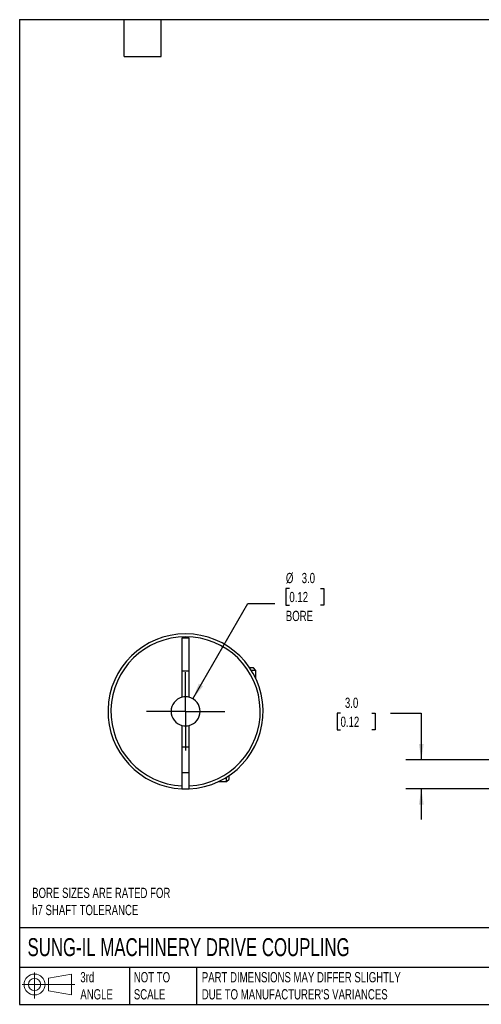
# Model space of a CAD drawing. Header units: millimetres. Extents: x 3 to 137, y 3 to 105.
# Tile 1 of 3: x 3 to 51, y 3 to 105. Entities that reach past the tile are written whole.
import ezdxf

# ---------------------------------------------------------------- set-up
doc = ezdxf.new("R2010")
doc.units = ezdxf.units.MM
doc.header["$LTSCALE"] = 0.5
doc.linetypes.add('SLD-Center', pattern=[19.05, 15.24, -1.27, 1.27, -1.27])
doc.linetypes.add('SLD-Solid', pattern=[0])
doc.layers.add('CENTER', color=40, linetype='SLD-Center')
doc.layers.add('SLD-DEFPOINTS', color=7, linetype='Continuous')
doc.layers.add('DIMENSIONS', color=140, linetype='SLD-Solid', lineweight=25)
doc.layers.add('TEXT', color=140, linetype='SLD-Solid', lineweight=25)
doc.styles.add('SLDTEXTSTYLE0', font='TXT', dxfattribs={"width": 0.7})
doc.dimstyles.new('SLDDIMSTYLE0', dxfattribs={"dimtxt": 1.079004, "dimasz": 1.651, "dimexe": 0, "dimexo": 0.0625, "dimgap": 0.269751, "dimtad": 0, "dimtih": 1, "dimtoh": 1, "dimdec": 1, "dimrnd": 1e-09, "dimzin": 4, "dimdsep": 46, "dimtxsty": 'SLDTEXTSTYLE0', "dimsah": 1, "dimcen": 0.09, "dimadec": 0, "dimazin": 1, "dimtfac": 1, "dimtdec": 1, "dimtmove": 0, "dimatfit": 0, "dimfxl": 0, "dimfrac": 2, "dimtolj": 1, "dimtzin": 12, "dimarcsym": 0})
doc.dimstyles.new('SLDDIMSTYLE3', dxfattribs={"dimtxt": 1.079004, "dimasz": 1.651, "dimexe": 0, "dimexo": 0.0625, "dimgap": 0.269751, "dimtad": 0, "dimtih": 1, "dimtoh": 1, "dimdec": 1, "dimrnd": 1e-09, "dimzin": 4, "dimdsep": 46, "dimtxsty": 'SLDTEXTSTYLE0', "dimsah": 1, "dimcen": 0, "dimadec": 0, "dimazin": 1, "dimtfac": 1, "dimtdec": 1, "dimtofl": 0, "dimtmove": 0, "dimatfit": 3, "dimfxl": 0, "dimfrac": 2, "dimtolj": 1, "dimtzin": 12, "dimarcsym": 0})

# ---------------------------------------------------------------- blocks, each defined once
blk = doc.blocks.new('Block11')
at = {"color": 7, "linetype": 'SLD-Solid', "lineweight": 18}
for p, q in [((1.29, 2.66), (1.29, 0)), ((2.74, 2.08), (5.09, 2.52)), ((2.74, 0.8), (2.74, 2.08)), ((5.09, 2.52), (5.09, 0.37)), ((0, 1.44), (5.44, 1.44)), ((2.74, 0.8), (5.09, 0.37))]:
    blk.add_line(p, q, dxfattribs=at)
for radius in [1.08, 0.643]:
    blk.add_circle((1.29, 1.44), radius, dxfattribs=at)
blk = doc.blocks.new('Block12')
at = {"layer": 'SLD-DEFPOINTS'}
blk.add_blockref('Block11', (0, 0), dxfattribs=at)
blk = doc.blocks.new('_D_1')
at = {"layer": 'DIMENSIONS'}
for p, q in [((36.28, 33.21), (35.92, 33.21)), ((35.92, 33.21), (35.92, 31.5)), ((39.49, 33.21), (39.85, 33.21)), ((39.85, 33.21), (39.85, 31.5)), ((41.43, 33.21), (44.61, 33.21)), ((44.61, 33.21), (44.61, 28.4)), ((35.92, 31.5), (36.28, 31.5)), ((39.85, 31.5), (39.49, 31.5)), ((54.91, 28.4), (43.02, 28.4)), ((54.75, 25.41), (43.02, 25.41)), ((44.61, 25.41), (44.61, 22.24))]:
    blk.add_line(p, q, dxfattribs=at)
for points in [[(44.61, 28.4), (44.86, 30.05), (44.36, 30.05)], [(44.61, 25.41), (44.36, 23.76), (44.86, 23.76)]]:
    blk.add_solid(points, dxfattribs=at)
at = {"layer": 'DIMENSIONS', "char_height": 1.058, "attachment_point": 1, "style": 'SLDTEXTSTYLE0'}
for s, insert in [('3.0', (36.73, 34.82)), ('0.12', (36.28, 32.86))]:
    blk.add_mtext(s, dxfattribs=dict(at, insert=insert))
blk = doc.blocks.new('_D_9')
at = {"layer": 'DIMENSIONS'}
for p, q in [((31, 46.08), (30.64, 46.08)), ((30.64, 46.08), (30.64, 44.37)), ((34.21, 46.08), (34.57, 46.08)), ((34.57, 46.08), (34.57, 44.37)), ((21.04, 34.7), (26.71, 44.52)), ((26.71, 44.52), (29.49, 44.52)), ((30.64, 44.37), (31, 44.37)), ((34.57, 44.37), (34.21, 44.37))]:
    blk.add_line(p, q, dxfattribs=at)
blk.add_solid([(21.04, 34.7), (22.09, 36), (21.65, 36.26)], dxfattribs=at)
at = {"layer": 'DIMENSIONS', "char_height": 1.058, "attachment_point": 1, "style": 'SLDTEXTSTYLE0'}
for s, insert in [('%%c', (30.64, 47.69)), ('3.0', (32.27, 47.69)), ('0.12', (31, 45.73)), ('BORE', (30.63, 43.78))]:
    blk.add_mtext(s, dxfattribs=dict(at, insert=insert))
blk = doc.blocks.new('SW_CENTERMARKSYMBOL_3')
at = {"layer": 'CENTER', "color": 0}
for p, q in [((0, 2.54), (0, 4.04)), ((0, 0), (0, 2.54)), ((-2.54, 0), (-4.04, 0)), ((0, 0), (-2.54, 0)), ((0, 0), (0, -2.54)), ((0, 0), (2.54, 0)), ((2.54, 0), (4.04, 0)), ((0, -2.54), (0, -4.04))]:
    blk.add_line(p, q, dxfattribs=at)

msp = doc.modelspace()

# ---------------------------------------------------------------- linework, layer by layer
for p, q in [((20.67, 40.95), (19.92, 40.95)), ((19.92, 40.95), (19.92, 34.85)), ((20.67, 34.85), (20.67, 40.95)), ((19.92, 37.6), (20.67, 37.6)), ((27.28, 37.88), (26.92, 37.88)), ((27.54, 37.62), (27.09, 37.62)), ((27.54, 37.62), (27.28, 37.88)), ((27.54, 36.78), (27.54, 37.62)), ((19.92, 31.95), (19.92, 25.71)), ((20.67, 25.71), (20.67, 31.95)), ((20.67, 29.7), (19.92, 29.7)), ((19.92, 27.1), (20.67, 27.1)), ((24.51, 26.15), (24.51, 26.61)), ((24.77, 26.41), (24.77, 26.77)), ((23.67, 26.15), (24.51, 26.15)), ((24.51, 26.15), (24.77, 26.41))]:
    msp.add_line(p, q)
at = {"flags": 128}
msp.add_lwpolyline([(19.92, 25.41), (20.29, 25.4), (20.67, 25.41)], dxfattribs=at)
for radius, start, end in [(8, 272.6867, 267.3133), (7.7, 272.7915, 267.2085), (1.5, 104.4775, 255.5225), (1.5, 75.5225, 104.4775), (1.5, 284.4775, 75.5225), (1.5, 255.5225, 284.4775)]:
    msp.add_arc((20.29, 33.4), radius, start, end)
for points in [[(19.92, 25.71), (19.92, 25.63), (19.92, 25.55), (19.92, 25.44), (19.92, 25.41), (19.92, 25.41)], [(20.67, 25.41), (20.67, 25.41), (20.67, 25.44), (20.67, 25.55), (20.67, 25.63), (20.67, 25.71)]]:
    msp.add_open_spline(points, degree=3, knots=[0, 0, 0, 0, 0.5, 0.5, 1, 1, 1, 1])
at = {"layer": 'TEXT'}
for p, q in [((3.17, 104.78), (136.52, 104.78)), ((3.17, 104.78), (3.17, 3.17)), ((13.97, 100.97), (13.97, 104.78)), ((17.78, 100.97), (17.78, 104.78)), ((13.97, 100.97), (17.78, 100.97)), ((136.52, 11.06), (3.17, 11.06)), ((136.52, 6.98), (3.17, 6.98)), ((14.52, 6.98), (14.52, 3.17)), ((21.42, 6.98), (21.42, 3.17)), ((3.17, 3.17), (136.52, 3.17))]:
    msp.add_line(p, q, dxfattribs=at)

# ---------------------------------------------------------------- block references
at = {"layer": 'CENTER'}
msp.add_blockref('SW_CENTERMARKSYMBOL_3', (20.29, 33.4), dxfattribs=at)
at = {"layer": 'SLD-DEFPOINTS'}
msp.add_blockref('Block12', (3.42, 3.78), dxfattribs=at)

# ---------------------------------------------------------------- texts
at = {"layer": 'TEXT', "attachment_point": 1, "style": 'SLDTEXTSTYLE0'}
for s, insert, char_height in [('BORE SIZES ARE RATED FOR^Jh7 SHAFT TOLERANCE', (4.46, 15.2), 1.0583), ('SUNG-IL MACHINERY DRIVE COUPLING', (3.98, 10), 1.8521), ('3rd^JANGLE', (9.43, 6.5), 1.058), ('NOT TO^JSCALE', (14.95, 6.5), 1.0583), ("PART DIMENSIONS MAY DIFFER SLIGHTLY ^JDUE TO MANUFACTURER'S VARIANCES", (21.96, 6.5), 1.0583)]:
    msp.add_mtext(s, dxfattribs=dict(at, insert=insert, char_height=char_height))

# ---------------------------------------------------------------- dimensions: what is measured, and where the dimension line sits
at = {"layer": 'DIMENSIONS'}
dim = msp.add_diameter_dim_2p(p1=(19.54, 32.1), p2=(21.04, 34.7), text='<>\\PBORE', dimstyle='SLDDIMSTYLE3', dxfattribs=at)
dim.commit()
dim.dimension.update_dxf_attribs({"geometry": '_D_9', "text_midpoint": (32.61, 45.08), "dimtype": 163})
dim = msp.add_linear_dim(base=(44.61, 28.4), p1=(55.38, 25.41), p2=(55.54, 28.4), angle=90, dimstyle='SLDDIMSTYLE0', dxfattribs=at)
dim.commit()
dim.dimension.update_dxf_attribs({"geometry": '_D_1', "text_midpoint": (44.61, 33.21), "dimtype": 160})

doc.saveas('drawing.dxf')
